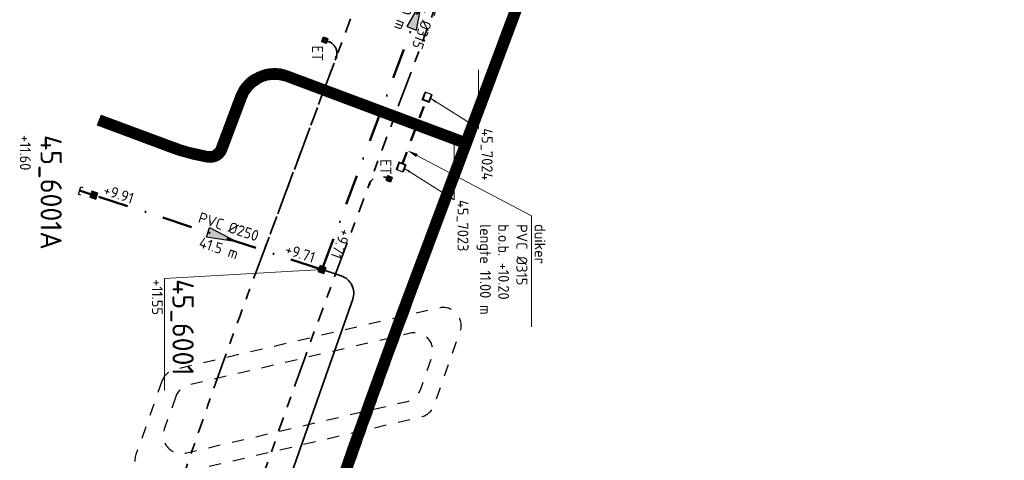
# Model space of a CAD drawing. Header units: metres. Extents: x 232508 to 233531, y 553160 to 554395.
# Tile 6 of 24: x 233101 to 233263, y 553383 to 553455. Entities that reach past the tile are written whole.
import ezdxf
from ezdxf import colors
from ezdxf.entities.mleader import LeaderData, LeaderLine
from ezdxf.enums import TextEntityAlignment as Align
from ezdxf.lldxf.tags import DXFTag
from ezdxf.math import Vec2, Vec3

# ---------------------------------------------------------------- set-up
doc = ezdxf.new("R2010")
doc.units = ezdxf.units.M
for name, pattern in [('NLCS-HIDDEN', [4, 2, -2]), ('RI-DRAINAGE', [19.200000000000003, 6, -1.8, 1.8, -1.8, 2.4, -1.8, 1.8, -1.8]), ('RI-VWA_PVC', [11, 5, -3, 0, -3])]:
    doc.linetypes.add(name, pattern=pattern)
doc.layers.get('Defpoints').update_dxf_attribs({"color": 241})
for name, color, linetype, lineweight in [('N-WE-FC-CONSTRUCTIELIJN-GN', 7, 'NLCS-HIDDEN', 25), ('N-WE-KL-TRACE-A', 253, 'Continuous', 35), ('N-WE-KL-TRACE-G', 7, 'Continuous', 18), ('N-WE-RI-DRAINAGE_DRAIN_PP_80-G', 82, 'RI-DRAINAGE', 35), ('N-WE-RI-DRAINAGE_LOZINGSPUNT_ET-S', 90, 'Continuous', 35), ('N-WE-RI-DRAINAGE_LOZINGSPUNT_ET-T25', 90, 'Continuous', 25), ('N-WE-RI-DRAINAGE_T-STUK-S', 90, 'Continuous', 35), ('N-WE-RI-VWA_RIOOLPUT_PUTKOP-S', 7, 'Continuous', 18)]:
    doc.layers.add(name, color=color, linetype=linetype, lineweight=lineweight)
for name, color, linetype, lineweight, true_color in [('N-WE-RI-HWA_UITSTROOMBAK-S', 150, 'Continuous', 25, 0x007fff), ('N-WE-RI-HWA_UITSTROOMBAK-T', 150, 'Continuous', 25, 0x007fff), ('N-WE-RI-PERSLEIDING_110-G', 6, 'RI-PERS', 35, 0xff00ff), ('N-WE-RI-VWA_HULPSTUK_EINDKAP-S', 20, 'Continuous', 25, 0xff3f00), ('N-WE-RI-VWA_PUTNUMMER-S', 20, 'Continuous', 35, 0xff3f00), ('N-WE-RI-VWA_RIOOLPUT-S', 20, 'Continuous', 25, 0xff3f00), ('N-WE-RI-VWA_STROOMRICHTING--S', 20, 'Continuous', 25, 0xff3f00), ('N-WE-RI-VWA_TRANSPORTLEIDING_PVC_250-G', 20, 'RI-VWA_PVC', 50, 0xff3f00), ('N-WE-RI-VWA_TRANSPORTLEIDING_PVC_315-G', 20, 'RI-VWA_PVC', 50, 0xff3f00), ('N-WE-RI-WH-DUIKER-T', 150, 'Continuous', 13, 0x007fff), ('N-WE-RI-WH-DUIKER_PVC_315-G', 150, 'NLCS-HIDDEN', 50, 0x007fff)]:
    doc.layers.add(name, color=color, linetype=linetype, lineweight=lineweight, true_color=true_color)
doc.styles.add('NLCS-ISO', font='NLCS-ISO.ttf')
doc.styles.add('NLCS-ISO-ANNOTATIEF-T18', font='NLCS-ISO.ttf', dxfattribs={"height": 1.8})
doc.styles.add('NLCS-ISO-ANNOTATIVE-T25', font='NLCS-ISO.ttf', dxfattribs={"height": 2.5})
doc.styles.get("Standard").update_dxf_attribs({"font": 'arial.ttf'})
doc.styles.add('T18', font='NLCS-ISO.ttf', dxfattribs={"height": 1.8})
doc.styles.add('T25', font='NLCS-ISO.ttf', dxfattribs={"height": 2.5})
tags = doc.linetypes.add('RI-PERS', pattern='A,7,-2,["P",Standard,S=1.8,R=0,X=-0.5,Y=-0.9],-2,7,-2,[102,NLCS.shx,S=1,R=180,X=0,Y=0],-2', length=22).pattern_tags.tags
tags[6] = DXFTag(74, 10)

# ---------------------------------------------------------------- blocks, each defined once
blk = doc.blocks.new('*U14')
at = {"ltscale": 0.1}
blk.add_hatch(color=256, dxfattribs=at).paths.add_polyline_path([(-2.500000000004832, 0), (2.500000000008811, -0.8333333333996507), (2.500000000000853, 0.8333333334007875)])
at = {"ltscale": 0.1, "flags": 128}
blk.add_lwpolyline([(-2.500000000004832, 0), (2.500000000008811, -0.8333333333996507), (2.500000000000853, 0.8333333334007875)], close=True, dxfattribs=at)
at = {"ltscale": 0.1, "style": 'NLCS-ISO'}
for tag, p in [('BOBL', (-28.59082977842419, 1.13686837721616e-13)), ('MAT', (-0.5, 0.5000000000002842))]:
    blk.add_attdef(tag, text='', height=1.8, dxfattribs=at).set_placement(p, align=Align.BOTTOM_RIGHT)
for tag, p in [('DIA', (0.5, 0.5000000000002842)), ('BOBR', (37.33168176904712, 0))]:
    blk.add_attdef(tag, text='', height=1.8, dxfattribs=at).set_placement(p, align=Align.BOTTOM_LEFT)
blk.add_attdef('JVA', text='', height=1.8, dxfattribs=at).set_placement((0, -0.9999999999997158), align=Align.TOP_CENTER)
at = {"ltscale": 0.1, "style": 'NLCS-ISO', "flags": 1}
blk.add_attdef('PUTNR-L', text='', height=1.8, dxfattribs=at).set_placement((-0.8215082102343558, -5.885126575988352), align=Align.BOTTOM_RIGHT)
blk.add_attdef('PUTNR-L', text='', height=1.8, dxfattribs=at).set_placement((1.948397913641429, -5.769780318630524), align=Align.BOTTOM_LEFT)
blk = doc.blocks.new('*U118')
at = {"layer": 'Defpoints'}
blk.add_lwpolyline([(-0.2362525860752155, -0.2373682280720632), (0.2137474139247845, -0.2373682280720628), (0.2137474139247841, 0.2126317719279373), (-0.236252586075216, 0.2126317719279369)], close=True, dxfattribs=at)
at = {"color": 0, "linetype": 'ByBlock', "lineweight": -2}
for tag, p, height, style in [('PUNTNUMMER', (0.8524976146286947, 1.237631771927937), 2.5, 'T25'), ('AFMETINGEN', (0.8524976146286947, -1.262368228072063), 1.8, 'T18'), ('PUTDEKSELHOOGTE', (0.8524976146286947, -3.762368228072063), 1.8, 'T18'), ('BIJZONDERHEDEN', (0.8524976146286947, -6.262368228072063), 1.8, 'T18')]:
    blk.add_attdef(tag, p, '', height=height, dxfattribs=dict(at, style=style))
at = {"layer": 'Defpoints', "style": 'NLCS-ISO'}
blk.add_text('r', height=0.2999999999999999, dxfattribs=at).set_placement((-0.01125258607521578, 0.04418708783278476), align=Align.MIDDLE_CENTER)
blk = doc.blocks.new('*U80')
blk.add_wipeout([(-0.3050000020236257, -0.3050000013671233), (0.30500000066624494, -0.3050000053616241), (0.3050000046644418, 0.3049999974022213), (-0.3049999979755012, 0.30500000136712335)])
at = {"lineweight": 5}
h = blk.add_hatch(dxfattribs=at)
h.set_pattern_fill('ANGLE', color=8, scale=0.0075, style=0)
h.set_pattern_definition([(0, (0, 0), (0, 0.0523875), [0.0381, -0.0142875]), (90, (0, 0), (-0.0523875, 3.20770326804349e-18), [0.0381, -0.0142875])])
h.paths.add_polyline_path([(-0.3050000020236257, -0.3050000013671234), (0.3050000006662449, -0.3050000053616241), (0.3050000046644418, 0.3049999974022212), (-0.3049999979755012, 0.3050000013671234)])
at = {"lineweight": 13}
blk.add_lwpolyline([(-0.3050000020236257, -0.3050000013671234), (0.3050000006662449, -0.3050000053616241), (0.3050000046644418, 0.3049999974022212), (-0.3049999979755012, 0.3050000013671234)], close=True, dxfattribs=at)
blk.add_circle((0, 0), 0.2849999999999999, dxfattribs=at)
blk = doc.blocks.new('Eidbuis Taludbescherming')
for points in [[(-0.1900000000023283, -0.3800000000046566), (0.1900000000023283, -0.3800000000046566), (0.1900000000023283, 0), (-0.1900000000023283, 0)], [(-0.1300000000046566, -0.3599999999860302), (0.1300000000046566, -0.3599999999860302), (0.1300000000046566, 0), (-0.1300000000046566, 0)]]:
    blk.add_lwpolyline(points, close=True)
blk.add_circle((0, -0.190000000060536), 0.055)
blk = doc.blocks.new('*U55')
for points in [[(-0.5276541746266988, -0.5122314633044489), (0.512231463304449, -0.5276541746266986), (0.5276541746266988, 0.5122314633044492), (-0.512231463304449, 0.5276541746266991)], [(-0.4058878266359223, -0.3940242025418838), (0.3940242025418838, -0.405887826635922), (0.4058878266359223, 0.3940242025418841), (-0.3940242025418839, 0.4058878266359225)]]:
    blk.add_lwpolyline(points, close=True)
blk = doc.blocks.new('*U56')
for points in [[(0.52756924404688, -0.5123189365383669), (0.5123189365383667, 0.5275692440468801), (-0.5275692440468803, 0.5123189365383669), (-0.5123189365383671, -0.5275692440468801)], [(0.4058224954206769, -0.3940914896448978), (0.3940914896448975, 0.4058224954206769), (-0.4058224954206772, 0.3940914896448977), (-0.3940914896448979, -0.405822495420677)]]:
    blk.add_lwpolyline(points, close=True)
blk = doc.blocks.new('*U43')
at = {"ltscale": 0.1}
blk.add_hatch(color=256, dxfattribs=at).paths.add_polyline_path([(2.500000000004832, 0), (-2.500000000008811, -0.8333333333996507), (-2.500000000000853, 0.8333333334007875)])
at = {"ltscale": 0.1, "flags": 128}
blk.add_lwpolyline([(2.500000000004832, 0), (-2.500000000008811, -0.8333333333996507), (-2.500000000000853, 0.8333333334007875)], close=True, dxfattribs=at)
at = {"ltscale": 0.1, "style": 'NLCS-ISO'}
for tag, p in [('BOBL', (-15.91431602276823, 1.13686837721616e-13)), ('MAT', (-0.5, 0.5000000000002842))]:
    blk.add_attdef(tag, text='', height=1.8, dxfattribs=at).set_placement(p, align=Align.BOTTOM_RIGHT)
for tag, p in [('DIA', (0.5, 0.5000000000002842)), ('BOBR', (10.51267684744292, -2.220446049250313e-16))]:
    blk.add_attdef(tag, text='', height=1.8, dxfattribs=at).set_placement(p, align=Align.BOTTOM_LEFT)
blk.add_attdef('JVA', text='', height=1.8, dxfattribs=at).set_placement((0, -0.9999999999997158), align=Align.TOP_CENTER)
at = {"ltscale": 0.1, "style": 'NLCS-ISO', "flags": 1}
blk.add_attdef('PUTNR-L', text='', height=1.8, dxfattribs=at).set_placement((-0.8215082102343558, -5.885126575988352), align=Align.BOTTOM_RIGHT)
blk.add_attdef('PUTNR-L', text='', height=1.8, dxfattribs=at).set_placement((1.948397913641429, -5.769780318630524), align=Align.BOTTOM_LEFT)
blk = doc.blocks.new('SRI-UITSTROOMBAK_2-SO')
for p, q in [((-0.6199999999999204, 0), (-0.6199998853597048, 1.300000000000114)), ((-0.6200000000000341, 0), (0.62, 0)), ((-0.5199999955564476, 0.1000000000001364), (-0.5199999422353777, 1.300000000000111)), ((-0.5199999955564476, 0.1000000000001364), (0.5200000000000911, 0.1000000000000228)), ((0.5200000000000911, 0.1000000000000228), (0.520000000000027, 1.29999999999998)), ((0.62, 0), (0.620000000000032, 1.299999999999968))]:
    blk.add_line(p, q)
at = {"flags": 128}
blk.add_lwpolyline([(-0.6199998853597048, 1.300000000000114), (0.620000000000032, 1.299999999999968)], dxfattribs=at)
blk = doc.blocks.new('T-stuk')
at = {"flags": 128}
blk.add_lwpolyline([(-0.03999999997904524, 0.1200000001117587), (-0.03999999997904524, -0.1999999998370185), (0.04000000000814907, -0.1999999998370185), (0.04000000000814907, -0.09656854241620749), (0.0753553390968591, -0.1319238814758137), (0.131923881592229, -0.07535533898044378), (0.04000000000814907, 0.01656854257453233), (0.04000000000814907, 0.1200000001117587)], close=True, dxfattribs=at)
blk = doc.blocks.new('SRI-HULP_EINDKAP-SO')
for p, q in [((0, -1.25), (0, 1.25)), ((0, 1.25), (0.6928050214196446, 1.25)), ((0, -1.25), (0.6928050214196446, -1.25))]:
    blk.add_line(p, q)

msp = doc.modelspace()

# ---------------------------------------------------------------- linework, layer by layer
at = {"layer": 'N-WE-FC-CONSTRUCTIELIJN-GN', "flags": 128}
for points in [[(233124.2917781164, 553395.6009824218), (233120.0167578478, 553383.5148566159, 0.5925850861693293), (233123.5261212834, 553379.5927892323), (233167.0242011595, 553389.7327557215, 0.255819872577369), (233169.1714081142, 553391.6540204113), (233173.4464283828, 553403.7401462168, 0.5925850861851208), (233169.9370649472, 553407.6622136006), (233126.4389850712, 553397.5222471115, 0.2558198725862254)], [(233126.572375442, 553393.0521850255), (233124.6723664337, 553387.6805735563, 0.5925850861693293), (233128.1817298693, 553383.7585061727), (233164.7436038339, 553392.2815531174, 0.2558198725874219), (233166.8908107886, 553394.2028178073), (233168.7908197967, 553399.5744292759, 0.592585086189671), (233165.2814563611, 553403.4964966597), (233128.7195823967, 553394.9734497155, 0.2558198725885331)]]:
    msp.add_lwpolyline(points, format="xyb", close=True, dxfattribs=at)
at = {"layer": 'N-WE-KL-TRACE-A', "transparency": 33554687, "const_width": 1.8, "flags": 128}
msp.add_lwpolyline([(233173.5810194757, 553435.1077281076), (233144.9191057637, 553445.8247567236, 0.4142135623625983), (233137.326433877, 553442.3647952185), (233134.1549082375, 553433.8827805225, -0.3596656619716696), (233131.8366507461, 553432.5478489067, -0.04747513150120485), (233125.6891476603, 553434.2025672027), (233113.9613090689, 553438.5877447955)], format="xyb", dxfattribs=at)
at = {"layer": 'N-WE-KL-TRACE-G', "flags": 128}
msp.add_lwpolyline([(233153.8215012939, 553375.9024305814, -0.006238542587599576), (233165.4532326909, 553408.231069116), (233190.2026999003, 553474.421719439, 0.006941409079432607), (233194.1328373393, 553485.3945765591), (233209.6933300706, 553530.8157983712), (233227.6912020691, 553526.7413174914), (233228.087897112, 553528.4970603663), (233210.2775543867, 553532.5211545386), (233221.4698812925, 553565.191660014), (233246.0985918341, 553637.0830932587, 0.02892354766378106)], format="xyb", dxfattribs=at)
at = {"layer": 'N-WE-RI-DRAINAGE_DRAIN_PP_80-G', "flags": 128}
for points in [[(233178.3044819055, 553520.3414092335), (233178.0242799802, 553519.5234972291, 0.04129969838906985), (233177.8222728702, 553518.7240363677), (233177.5585133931, 553517.139500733, -0.04129969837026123), (233177.3565062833, 553516.340039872), (233169.6307697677, 553493.7885437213, -0.00694140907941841), (233165.9431062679, 553483.4926684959), (233141.1932104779, 553417.3008719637)], [(233193.7227080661, 553515.2072455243), (233192.3509943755, 553515.6771715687, 0.4142138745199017), (233189.8107580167, 553514.4333035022), (233181.3614893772, 553489.7698104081, -0.006941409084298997), (233177.5577379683, 553479.1498202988), (233158.4531870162, 553428.0260290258)]]:
    msp.add_lwpolyline(points, format="xyb", dxfattribs=at)
at = {"layer": 'N-WE-RI-VWA_TRANSPORTLEIDING_PVC_250-G'}
msp.add_line((233150.299113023, 553414.1000672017), (233113.0899415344, 553426.2404995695), dxfattribs=at)
at = {"layer": 'N-WE-RI-VWA_TRANSPORTLEIDING_PVC_315-G'}
msp.add_line((233150.8189215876, 553414.350899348), (233178.3306064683, 553488.366493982), dxfattribs=at)
at = {"layer": 'N-WE-RI-WH-DUIKER_PVC_315-G', "flags": 128}
msp.add_lwpolyline([(233163.9399853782, 553431.4534132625), (233167.7853141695, 553441.7374577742)], dxfattribs=at)

# ---------------------------------------------------------------- block references
at = {"layer": 'N-WE-RI-DRAINAGE_LOZINGSPUNT_ET-S'}
for p, xscale, yscale, zscale, rotation in [((233151.4879498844, 553451.6156931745), 2, 2, 2, 249.4986351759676), ((233161.3878345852, 553429.0652744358), 1.999999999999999, 1.999999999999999, 1.999999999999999, 69.68434875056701)]:
    msp.add_blockref('Eidbuis Taludbescherming', p, dxfattribs=dict(at, xscale=xscale, yscale=yscale, zscale=zscale, rotation=rotation))
at = {"layer": 'N-WE-RI-DRAINAGE_T-STUK-S', "rotation": 161.0907477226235}
msp.add_blockref('T-stuk', (233153.012403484, 553448.9104441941), dxfattribs=at)
at = {"layer": 'N-WE-RI-DRAINAGE_T-STUK-S', "xscale": -1, "rotation": 159.4611462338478}
msp.add_blockref('T-stuk', (233158.4531870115, 553428.0260290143), dxfattribs=at)
at = {"layer": 'N-WE-RI-HWA_UITSTROOMBAK-S', "extrusion": (-0.05902920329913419, 0.02207171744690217, -0.9980122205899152), "rotation": 90.00000252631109}
msp.add_blockref('SRI-UITSTROOMBAK_2-SO', (-600051.1487343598, -24519.26933525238, -1548.29898465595), dxfattribs=at)
at = {"layer": 'N-WE-RI-HWA_UITSTROOMBAK-S', "extrusion": (-0.05902920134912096, 0.02207172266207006, -0.9980122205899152), "xscale": -1, "rotation": 269.9999974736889}
msp.add_blockref('SRI-UITSTROOMBAK_2-SO', (-600040.171463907, -24519.21587031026, -1548.295608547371), dxfattribs=at)
at = {"layer": 'N-WE-RI-VWA_HULPSTUK_EINDKAP-S', "xscale": 0.5, "yscale": 0.5, "zscale": 0.5, "rotation": 341.9298159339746}
msp.add_blockref('SRI-HULP_EINDKAP-SO', (233110.713248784, 553427.0159550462), dxfattribs=at)
at = {"layer": 'N-WE-RI-VWA_PUTNUMMER-S'}
ref = msp.add_blockref('*U118', (233113.0906145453, 553426.2378552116), dxfattribs=dict(at, rotation=270))
ref.add_attrib('PUNTNUMMER', '45_6001A', (233104.2842360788, 553436.1370828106), dxfattribs={"layer": '0', "color": 0, "linetype": 'ByBlock', "lineweight": -2, "height": 3.5, "rotation": 270, "style": 'NLCS-ISO'})
ref.add_attrib('PUTDEKSELHOOGTE', '+11.60', (233100.8842360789, 553436.1370828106), dxfattribs={"layer": '0', "color": 0, "linetype": 'ByBlock', "lineweight": -2, "height": 1.8, "rotation": 270, "style": 'NLCS-ISO'})
ref = msp.add_blockref('*U118', (233150.6777944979, 553413.9774285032), dxfattribs=dict(at, rotation=270))
ref.add_attrib('PUNTNUMMER', '45_6001', (233126.0337958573, 553412.3981540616), dxfattribs={"layer": '0', "color": 0, "linetype": 'ByBlock', "lineweight": -2, "height": 3.5, "rotation": 270, "style": 'NLCS-ISO'})
ref.add_attrib('PUTDEKSELHOOGTE', '+11.55', (233122.6337958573, 553412.3981540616), dxfattribs={"layer": '0', "color": 0, "linetype": 'ByBlock', "lineweight": -2, "height": 1.8, "rotation": 270, "style": 'NLCS-ISO'})
at = {"layer": 'N-WE-RI-VWA_STROOMRICHTING--S', "rotation": 249.6098395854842}
msp.add_blockref('*U14', (233166.3214268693, 553456.0578014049), dxfattribs=at).add_auto_attribs({'MAT': 'PVC', 'DIA': '%%C315', 'BOBL': '+9.31', 'BOBR': '+9.71', 'JVA': '79,0 m'})

# ---------------------------------------------------------------- texts
at = {"layer": 'N-WE-RI-DRAINAGE_LOZINGSPUNT_ET-T25', "style": 'NLCS-ISO-ANNOTATIVE-T25'}
for p in [(233148.4954841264, 553449.5835147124), (233159.7562878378, 553430.876989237)]:
    msp.add_text('ET', height=1.8, rotation=270, dxfattribs=at).set_placement(p, align=Align.BOTTOM_CENTER)

# ---------------------------------------------------------------- leaders
at = {"layer": 'N-WE-RI-HWA_UITSTROOMBAK-T'}
ml = msp.add_multileader_mtext('Standard', dxfattribs=at)
ml.set_content('45_7024', color=256, style='NLCS-ISO-ANNOTATIEF-T18')
ml.set_leader_properties(color=256, linetype='ByLayer', lineweight=9)
ml.build(insert=Vec2(0, 0))
ml.multileader.update_dxf_attribs({"text_left_attachment_type": 6, "text_right_attachment_type": 6, "dogleg_length": 0, "arrow_head_size": 0})
ctx = ml.context
ctx.base_point, ctx.char_height, ctx.arrow_head_size, ctx.landing_gap_size, ctx.plane_origin, ctx.plane_x_axis, ctx.plane_y_axis = Vec3(233176.4617261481, 553437.2391678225, -0.03907282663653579), 1.8, 0, 0, Vec3(233146.3606446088, 553432.921083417, -0.03907282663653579), Vec3(0, -1), Vec3(1, 0)
ctx.left_attachment, ctx.right_attachment = 6, 6
notes = []
notes.append((ctx, [(0, (1, 1, 0), (233176.4617261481, 553437.2391678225, -0.03907282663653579), (0, -1), 0, [(0, [(233168.5930612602, 553442.1293838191, -0.03907282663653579)], 0, [])])]))
ctx.mtext.insert, ctx.mtext.text_direction, ctx.mtext.rotation, ctx.mtext.flow_direction = Vec3(233178.8017261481, 553437.2391678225, -0.03907282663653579), Vec3(0, -1), 4.71238898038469, 5
ml = msp.add_multileader_mtext('Standard', dxfattribs=at)
ml.set_content('45_7023', color=256, style='NLCS-ISO-ANNOTATIEF-T18')
ml.set_leader_properties(color=256, linetype='ByLayer', lineweight=9)
ml.build(insert=Vec2(0, 0))
ml.multileader.update_dxf_attribs({"text_left_attachment_type": 6, "text_right_attachment_type": 6, "dogleg_length": 0, "arrow_head_size": 0})
ctx = ml.context
ctx.base_point, ctx.char_height, ctx.arrow_head_size, ctx.landing_gap_size, ctx.plane_origin, ctx.plane_x_axis, ctx.plane_y_axis = Vec3(233172.4824446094, 553425.4420703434, -0.0390728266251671), 1.8, 0, 0, Vec3(233142.0594965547, 553421.4195705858, -0.0390728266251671), Vec3(0, -1), Vec3(1, 0)
ctx.left_attachment, ctx.right_attachment = 6, 6
notes.append((ctx, [(0, (1, 1, 0), (233172.4824446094, 553425.4420703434, -0.0390728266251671), (0, -1), 0, [(0, [(233164.2919132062, 553430.6278709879, -0.0390728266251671)], 0, [])])]))
ctx.mtext.insert, ctx.mtext.text_direction, ctx.mtext.rotation, ctx.mtext.flow_direction = Vec3(233174.8224446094, 553425.4420703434, -0.0390728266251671), Vec3(0, -1), 4.71238898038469, 5
at = {"layer": 'N-WE-RI-WH-DUIKER-T', "linetype": 'Continuous'}
ml = msp.add_multileader_mtext('Standard', dxfattribs=at)
ml.set_content('duiker\\PPVC %%C315\\Pb.o.b. +10.20\\Plengte 11.00 m', color=256, style='NLCS-ISO-ANNOTATIEF-T18')
ml.set_leader_properties(color=256, linetype='ByLayer', lineweight=13)
ml.build(insert=Vec2(0, 0))
ml.multileader.update_dxf_attribs({"text_left_attachment_type": 6, "text_right_attachment_type": 5, "dogleg_length": 1, "arrow_head_size": 1.8})
ctx = ml.context
ctx.base_point, ctx.char_height, ctx.arrow_head_size, ctx.landing_gap_size, ctx.plane_origin, ctx.plane_x_axis, ctx.plane_y_axis = Vec3(233185.1809382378, 553421.8286885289), 1.8, 1.8, 0.36, Vec3(233067.7477820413, 553411.6708037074), Vec3(0, -1), Vec3(1, 0)
ctx.left_attachment, ctx.right_attachment = 6, 5
notes.append((ctx, [(0, (1, 1, 0), (233185.1809382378, 553422.8286885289), (0, -1), 1, [(2, [(233164.7411159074, 553433.5959769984)], 0, [])])]))
ctx.mtext.insert, ctx.mtext.text_direction, ctx.mtext.rotation, ctx.mtext.flow_direction = Vec3(233187.5209382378, 553421.4686885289), Vec3(0, -1), 4.71238898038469, 5
for ctx, leaders in notes:
    for number, flags, end, landing, length, lines in leaders:
        leader = LeaderData()
        leader.index, (leader.has_last_leader_line, leader.has_dogleg_vector, leader.attachment_direction) = number, flags
        leader.last_leader_point, leader.dogleg_vector, leader.dogleg_length = Vec3(end), Vec3(landing), length
        for number, points, colour, breaks in lines:
            line = LeaderLine()
            line.index, line.vertices, line.color, line.breaks = number, Vec3.list(points), colors.encode_raw_color(colour), breaks
            leader.lines.append(line)
        ctx.leaders.append(leader)

# ---------------------------------------------------------------- next in the draw order: block references
at = {"layer": 'N-WE-RI-VWA_RIOOLPUT_PUTKOP-S', "rotation": 339.4986351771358}
msp.add_blockref('*U80', (233150.679548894, 553413.9759403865), dxfattribs=at)

# ---------------------------------------------------------------- next in the draw order: linework, layer by layer
at = {"layer": 'N-WE-KL-TRACE-A', "transparency": 33554687, "const_width": 1.8, "flags": 128}
msp.add_lwpolyline([(233109.7365704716, 553230.868856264, -0.01875667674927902), (233119.6165341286, 553266.9585723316, 0.01000081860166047), (233125.2466065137, 553286.1952465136, -0.006806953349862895), (233135.5781048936, 553322.3506745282), (233138.0424288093, 553330.4600776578, -0.01493384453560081), (233164.6102352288, 553408.54627584), (233189.3597024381, 553474.736926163, 0.006941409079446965), (233193.2814141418, 553485.6862588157), (233220.618458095, 553565.4833422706), (233269.0272461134, 553706.7890410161), (233283.7942395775, 553749.8940311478, 0.03678179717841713), (233299.4100690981, 553809.4283943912, 0.04262120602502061), (233306.3707455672, 553880.3743438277), (233307.4595491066, 553966.7242876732), (233309.1408894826, 554100.0666600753, -0.00469678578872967), (233309.4867496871, 554115.783589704, 0.004696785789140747), (233309.8435213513, 554131.9963689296), (233310.1774224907, 554158.4771284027, -0.4080279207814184), (233370.4523510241, 554218.5083243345), (233385.6788537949, 554218.6386155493, 0.1289999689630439), (233393.5650688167, 554220.7801237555), (233398.9671378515, 554223.8856333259)], format="xyb", dxfattribs=at)
at = {"layer": 'N-WE-RI-DRAINAGE_DRAIN_PP_80-G', "flags": 128}
for points in [[(233120.5392063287, 553358.0676547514, -0.01115494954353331), (233141.1936390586, 553417.302018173), (233153.012403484, 553448.9104441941, 0.4142135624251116), (233151.8395351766, 553451.4842312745), (233151.4879498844, 553451.6156931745)], [(233127.8440526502, 553340.1212585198, -0.01381429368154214), (233152.808270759, 553412.959169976), (233158.4531870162, 553428.0260290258, -0.4132772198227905), (233161.0209797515, 553429.201127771), (233161.7441963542, 553428.9333415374)]]:
    msp.add_lwpolyline(points, format="xyb", dxfattribs=at)
at = {"layer": 'N-WE-RI-PERSLEIDING_110-G', "ltscale": 0.75, "flags": 128}
msp.add_lwpolyline([(233137.1625500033, 553356.249139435), (233155.7473913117, 553409.0948826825, 0.42090347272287), (233153.8478499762, 553412.9422021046), (233151.1741155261, 553413.8145755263)], format="xyb", dxfattribs=at)
at = {"layer": 'N-WE-RI-VWA_PUTNUMMER-S', "lineweight": 13, "flags": 128}
msp.add_lwpolyline([(233150.679548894, 553413.9759403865), (233124.7406396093, 553412.5001108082), (233124.7406396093, 553394.057407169)], dxfattribs=at)

# ---------------------------------------------------------------- next in the draw order: block references
at = {"layer": 'N-WE-RI-VWA_RIOOLPUT-S', "extrusion": (-0.001904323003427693, -0.0009324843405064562, 0.9999977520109), "rotation": 251.0894594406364}
msp.add_blockref('*U55', (233150.256793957, 553413.3213183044, -960.0440687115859), dxfattribs=at)

# ---------------------------------------------------------------- next in the draw order: block references
at = {"layer": 'N-WE-RI-VWA_RIOOLPUT_PUTKOP-S', "rotation": 251.9261391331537}
msp.add_blockref('*U80', (233113.0899415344, 553426.2404995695), dxfattribs=at)

# ---------------------------------------------------------------- next in the draw order: linework, layer by layer
at = {"layer": 'N-WE-KL-TRACE-G', "flags": 128}
msp.add_lwpolyline([(233244.4164959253, 553637.7270286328), (233219.7670348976, 553565.7750245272), (233192.4299909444, 553485.9779410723, -0.006941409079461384), (233188.516704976, 553475.052132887), (233173.8962261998, 553435.9507255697), (233145.2343124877, 553446.6677541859, 0.4142135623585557), (233136.4834364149, 553442.6800019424), (233133.3119107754, 553434.1979872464, -0.3596656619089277), (233131.9871922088, 553433.4351691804, -0.04747513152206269), (233126.0043543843, 553435.0455646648), (233114.2765157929, 553439.4307422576), (233113.6461023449, 553437.7447473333), (233125.3739409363, 553433.3595697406, 0.04747513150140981), (233131.6861092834, 553431.660528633, 0.3596656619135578), (233134.9979056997, 553433.5675737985), (233138.1694313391, 553442.0495884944, -0.414213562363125), (233144.6038990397, 553444.9817592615), (233173.2658127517, 553434.2647306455), (233163.7672377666, 553408.861482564, 0.01493409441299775), (233137.181712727, 553330.7230790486)], format="xyb", dxfattribs=at)
at = {"layer": 'N-WE-RI-VWA_TRANSPORTLEIDING_PVC_250-G'}
msp.add_line((233110.713248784, 553427.0159550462), (233112.7096714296, 553426.364573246), dxfattribs=at)

# ---------------------------------------------------------------- next in the draw order: block references
at = {"layer": 'N-WE-RI-VWA_RIOOLPUT-S', "extrusion": (-0.001904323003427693, -0.0009324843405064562, 0.9999977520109), "rotation": 251.0894594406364}
msp.add_blockref('*U56', (233112.6672547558, 553425.5859389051, -959.9839224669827), dxfattribs=at)
at = {"layer": 'N-WE-RI-VWA_STROOMRICHTING--S', "rotation": 341.929776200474}
msp.add_blockref('*U43', (233134.2614379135, 553419.3327639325), dxfattribs=at).add_auto_attribs({'MAT': 'PVC', 'DIA': '%%C250', 'BOBL': '+9.91', 'BOBR': '+9.71', 'JVA': '41.5 m'})

doc.saveas('drawing.dxf')
